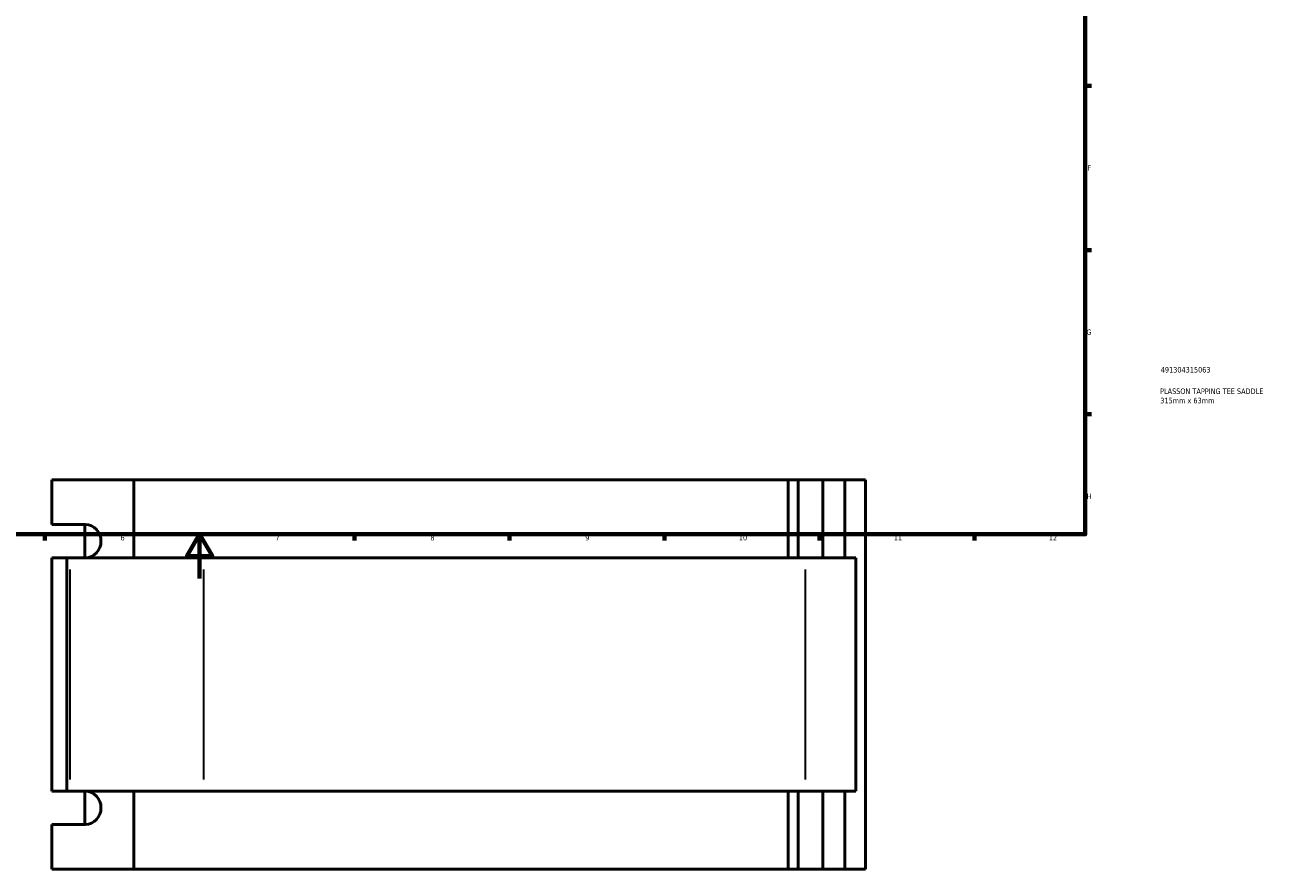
# Model space of a CAD drawing. Header units: millimetres. Extents: x -147 to 1375, y -131 to 1606.
# Tile 4 of 8: x 341 to 905, y -131 to 250. Entities that reach past the tile are written whole.
import ezdxf

# ---------------------------------------------------------------- set-up
doc = ezdxf.new("R2010")
doc.units = ezdxf.units.MM
for name, color, linetype, lineweight in [('Border (ANSI)', 7, 'Continuous', 70), ('Title (ISO)', 7, 'Continuous', 50), ('Visible (ANSI)', 7, 'Continuous', 50), ('Visible Narrow (ANSI)', 7, 'Continuous', 35)]:
    doc.layers.add(name, color=color, linetype=linetype, lineweight=lineweight)
doc.styles.add('Note Text (ANSI)', font='tahoma.ttf')
doc.styles.add('Note Text (ISO)', font='tahoma.ttf')

# ---------------------------------------------------------------- blocks, each defined once
blk = doc.blocks.new('Borders Default Border')
at = {"layer": 'Border (ANSI)'}
for p, q in [((821, 222.75), (823.8, 222.75)), ((821, 148.5), (823.8, 148.5)), ((821, 74.25), (823.8, 74.25)), ((350.42, 20), (350.42, 17.2)), ((490.58, 20), (490.58, 17.2)), ((560.67, 20), (560.67, 17.2)), ((630.75, 20), (630.75, 17.2)), ((700.83, 20), (700.83, 17.2)), ((770.92, 20), (770.92, 17.2))]:
    blk.add_line(p, q, dxfattribs=at)
at = {"layer": 'Border (ANSI)', "flags": 128}
for points in [[(20, 20), (20, 574), (821, 574), (821, 20), (20, 20)], [(420.5, 0), (420.5, 20), (414.73, 10), (426.27, 10), (420.5, 20)]]:
    blk.add_lwpolyline(points, dxfattribs=at)
at = {"layer": 'Border (ANSI)', "color": 5, "true_color": 0x0000ff, "char_height": 2.4, "attachment_point": 7, "style": 'Note Text (ANSI)'}
for s, insert in [('F', (821.98, 184.43)), ('G', (821.6, 110.13)), ('H', (821.73, 35.93)), ('6', (384.69, 17.15)), ('7', (454.8, 17.2)), ('8', (524.84, 17.15)), ('9', (594.92, 17.15)), ('10', (664.35, 17.15)), ('11', (734.43, 17.2)), ('12', (804.52, 17.2))]:
    blk.add_mtext(s, dxfattribs=dict(at, insert=insert))
blk = doc.blocks.new('Title Blocks ISO')
at = {"layer": 'Title (ISO)', "color": 232, "true_color": 0xca0064, "style": 'Note Text (ISO)'}
for tag, p in [('PART_NUMBER_001', (34.16, 73.13)), ('DESCRIPTION_001', (33.84, 63.4)), ('DESCRIPTION_002', (33.93, 59.18))]:
    blk.add_attdef(tag, p, '', height=2.5, dxfattribs=at)

msp = doc.modelspace()

# ---------------------------------------------------------------- linework, layer by layer
at = {"layer": 'Visible (ANSI)'}
for p, q in [((353.68, 44.53), (390.68, 44.53)), ((353.68, 24.33), (353.68, 44.53)), ((390.68, 44.53), (390.68, 9.33)), ((390.68, 44.53), (686.68, 44.53)), ((686.68, 9.33), (686.68, 44.53)), ((686.68, 44.53), (691.12, 44.53)), ((691.12, 9.33), (691.12, 44.53)), ((702.3, 44.53), (691.12, 44.53)), ((712.3, 44.53), (702.3, 44.53)), ((702.3, 9.33), (702.3, 44.53)), ((721.67, 44.53), (712.3, 44.53)), ((712.3, 9.33), (712.3, 44.53)), ((721.67, -131.47), (721.67, 44.53)), ((353.68, 24.33), (368.83, 24.33)), ((368.62, 9.33), (368.62, 24.33)), ((360.43, 9.33), (353.68, 9.33)), ((353.68, -96.27), (353.68, 9.33)), ((361.85, 9.33), (360.43, 9.33)), ((360.43, -96.27), (360.43, 9.33)), ((361.85, 9.33), (422.28, 9.33)), ((694.52, 9.33), (422.28, 9.33)), ((694.52, 9.33), (716.92, 9.33)), ((717.32, 9.33), (716.92, 9.33)), ((717.32, -96.27), (717.32, 9.33)), ((353.68, -96.27), (360.43, -96.27)), ((360.43, -96.27), (361.85, -96.27)), ((422.28, -96.27), (361.85, -96.27)), ((368.62, -111.27), (368.62, -96.27)), ((390.68, -96.27), (390.68, -131.47)), ((422.28, -96.27), (694.52, -96.27)), ((686.68, -131.47), (686.68, -96.27)), ((691.12, -131.47), (691.12, -96.27)), ((716.92, -96.27), (694.52, -96.27)), ((702.3, -131.47), (702.3, -96.27)), ((712.3, -131.47), (712.3, -96.27)), ((716.92, -96.27), (717.32, -96.27)), ((368.83, -111.27), (353.68, -111.27)), ((353.68, -131.47), (353.68, -111.27)), ((390.68, -131.47), (353.68, -131.47)), ((686.68, -131.47), (390.68, -131.47)), ((691.12, -131.47), (686.68, -131.47)), ((691.12, -131.47), (702.3, -131.47)), ((702.3, -131.47), (712.3, -131.47)), ((712.3, -131.47), (721.67, -131.47))]:
    msp.add_line(p, q, dxfattribs=at)
for centre in [(368.83, 16.83), (368.83, -103.77)]:
    msp.add_ellipse(centre, major_axis=(0, 7.5), ratio=0.939693, start_param=3.141593, end_param=6.283185, dxfattribs=at)
at = {"layer": 'Visible Narrow (ANSI)'}
for p, q in [((361.85, 4.05), (361.85, -90.99)), ((422.28, 4.05), (422.28, -90.99)), ((694.52, -90.99), (694.52, 4.05)), ((716.92, 4.05), (716.92, -90.99))]:
    msp.add_line(p, q, dxfattribs=at)

# ---------------------------------------------------------------- block references
msp.add_blockref('Borders Default Border', (0, 0))
msp.add_blockref('Title Blocks ISO', (821, 20)).add_auto_attribs({'PART_NUMBER_001': '491304315063', 'DESCRIPTION_001': 'PLASSON TAPPING TEE SADDLE', 'DESCRIPTION_002': '315mm x 63mm'})

doc.saveas('drawing.dxf')
